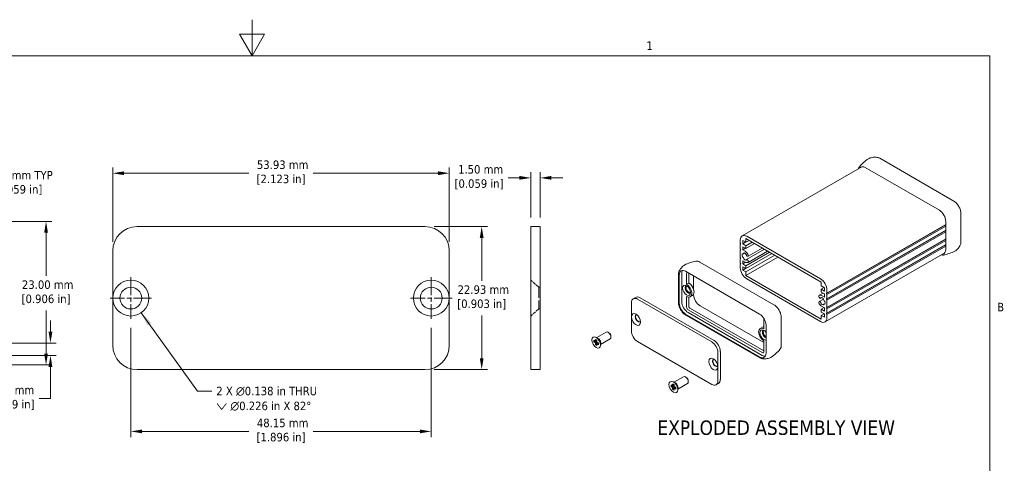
# Model space of a CAD drawing. Header units: millimetres. Extents: x 8 to 690, y 8 to 531.
# Tile 3 of 3: x 247 to 681, y 336 to 531. Entities that reach past the tile are written whole.
import ezdxf

# ---------------------------------------------------------------- set-up
doc = ezdxf.new("R2010")
doc.units = ezdxf.units.MM
doc.header["$LTSCALE"] = 2.5
doc.linetypes.add('CHAIN', pattern=[0.7087, 0.4724, -0.0591, 0.1181, -0.0591])
doc.linetypes.add('DASHED', pattern=[0.2067, 0.1654, -0.0413])
for name, color, linetype, lineweight in [('Center Mark (ANSI)', 7, 'Continuous', 9), ('Dimension (ANSI)', 7, 'Continuous', 9), ('Hidden (ANSI)', 7, 'DASHED', 9), ('Sketch Geometry (ANSI)', 7, 'Continuous', 9), ('Symbol (ANSI)', 7, 'Continuous', 9), ('Visible (ANSI)', 7, 'Continuous', 18)]:
    doc.layers.add(name, color=color, linetype=linetype, lineweight=lineweight)
doc.styles.add('Note Text (ANSI)', font='tahoma.ttf')
doc.styles.add('Text Style38', font='tahoma.ttf')
doc.dimstyles.new('Default - mm (ANSI)', dxfattribs={"dimscale": 2.5, "dimtxt": 1.5, "dimasz": 2, "dimexe": 1, "dimexo": 1.6002, "dimgap": 0.8, "dimtad": 0, "dimtih": 1, "dimtoh": 1, "dimrnd": 1e-08, "dimzin": 0, "dimdsep": 46, "dimtxsty": 'Note Text (ANSI)', "dimcen": 0.09, "dimdle": 10, "dimclrd": 256, "dimclre": 256, "dimclrt": 256, "dimadec": 1, "dimazin": 0, "dimtfac": 1, "dimtofl": 0, "dimtmove": 0, "dimatfit": 3, "dimfxl": 1, "dimtolj": 1, "dimtzin": 0, "dimlwd": -1, "dimlwe": -1, "dimarcsym": 0})
doc.dimstyles.new('Default - mm (ANSI)$7', dxfattribs={"dimscale": 2.5, "dimtxt": 1.5, "dimasz": 2.5, "dimexe": 1, "dimexo": 1.6002, "dimgap": 0.8, "dimtad": 0, "dimtih": 1, "dimtoh": 1, "dimrnd": 1e-08, "dimzin": 0, "dimdsep": 46, "dimtxsty": 'Note Text (ANSI)', "dimcen": 0.09, "dimdle": 10, "dimclrd": 256, "dimclre": 256, "dimclrt": 256, "dimadec": 1, "dimazin": 0, "dimtfac": 1, "dimtofl": 0, "dimtmove": 0, "dimatfit": 3, "dimfxl": 1, "dimtolj": 1, "dimtzin": 0, "dimlwd": -1, "dimlwe": -1, "dimarcsym": 0})

# ---------------------------------------------------------------- blocks, each defined once
blk = doc.blocks.new('Borders Default Border')
at = {"layer": 'Sketch Geometry (ANSI)', "flags": 128}
for points in [[(139.7, 212.6), (139.7, 206.25), (137.5, 210.06), (141.9, 210.06), (139.7, 206.25)], [(9.65, 9.65), (9.65, 206.25), (269.75, 206.25), (269.75, 9.65), (9.65, 9.65)]]:
    blk.add_lwpolyline(points, dxfattribs=at)
at = {"layer": 'Sketch Geometry (ANSI)', "char_height": 1.5, "attachment_point": 7, "style": 'Note Text (ANSI)'}
for s, insert in [('1', (209.21, 207.26)), ('B', (271.06, 161.17))]:
    blk.add_mtext(s, dxfattribs=dict(at, insert=insert))
blk = doc.blocks.new('*D6')
at = {"layer": 'Defpoints', "color": 0, "transparency": 16777216}
for p in [(216.24, 442.57), (216.24, 379.32), (258.47, 379.32)]:
    blk.add_point(p, dxfattribs=at)
at = {"layer": 'Dimension (ANSI)', "transparency": 16777216}
for p, q in [((220.24, 442.57), (260.97, 442.57)), ((258.47, 437.57), (258.47, 418.57)), ((258.47, 384.32), (258.47, 403.33)), ((220.24, 379.32), (260.97, 379.32))]:
    blk.add_line(p, q, dxfattribs=at)
for points in [[(257.64, 437.57), (259.3, 437.57), (258.47, 442.57)], [(257.64, 384.32), (259.3, 384.32), (258.47, 379.32)]]:
    blk.add_solid(points, dxfattribs=at)
at = {"layer": 'Dimension (ANSI)', "transparency": 16777216, "insert": (258.47, 416.57), "char_height": 3.75, "attachment_point": 2, "style": 'Note Text (ANSI)'}
blk.add_mtext('\\A1; 23.00 mm\\P[0.906 in]', dxfattribs=at)
blk = doc.blocks.new('*D9')
at = {"layer": 'Defpoints', "color": 0, "transparency": 16777216}
for p in [(216.24, 442.57), (217.61, 438.45), (222.91, 438.45)]:
    blk.add_point(p, dxfattribs=at)
at = {"layer": 'Dimension (ANSI)', "transparency": 16777216}
for p, q in [((222.91, 447.57), (222.91, 459.22)), ((222.91, 459.22), (227.91, 459.22)), ((220.24, 442.57), (225.41, 442.57)), ((221.61, 438.45), (225.41, 438.45)), ((222.91, 433.45), (222.91, 428.45))]:
    blk.add_line(p, q, dxfattribs=at)
for points in [[(222.08, 447.57), (223.75, 447.57), (222.91, 442.57)], [(222.08, 433.45), (223.75, 433.45), (222.91, 438.45)]]:
    blk.add_solid(points, dxfattribs=at)
at = {"layer": 'Dimension (ANSI)', "transparency": 16777216, "insert": (246.03, 464.83), "char_height": 3.75, "attachment_point": 2, "style": 'Note Text (ANSI)'}
blk.add_mtext('\\A1; 1.50 mm TYP\\P[0.059 in]', dxfattribs=at)
blk = doc.blocks.new('*D11')
at = {"layer": 'Defpoints', "color": 0, "transparency": 16777216}
for p in [(223.11, 388.95), (260.41, 388.95), (217.61, 383.45)]:
    blk.add_point(p, dxfattribs=at)
at = {"layer": 'Dimension (ANSI)', "transparency": 16777216}
for p, q in [((260.41, 393.95), (260.41, 398.95)), ((227.11, 388.95), (262.91, 388.95)), ((221.61, 383.45), (262.91, 383.45)), ((260.41, 378.45), (260.41, 364.5)), ((260.41, 364.5), (255.41, 364.5))]:
    blk.add_line(p, q, dxfattribs=at)
for points in [[(259.58, 393.95), (261.25, 393.95), (260.41, 388.95)], [(259.58, 378.45), (261.25, 378.45), (260.41, 383.45)]]:
    blk.add_solid(points, dxfattribs=at)
at = {"layer": 'Dimension (ANSI)', "transparency": 16777216, "insert": (242.61, 370.12), "char_height": 3.75, "attachment_point": 2, "style": 'Note Text (ANSI)'}
blk.add_mtext('\\A1; 2.00 mm\\P[0.079 in]', dxfattribs=at)
blk = doc.blocks.new('*D18')
at = {"layer": 'Defpoints', "color": 0, "transparency": 16777216}
for p in [(436.18, 463.81), (287.88, 429.58), (436.18, 429.58)]:
    blk.add_point(p, dxfattribs=at)
at = {"layer": 'Dimension (ANSI)', "transparency": 16777216}
for p, q in [((287.88, 433.58), (287.88, 466.31)), ((436.18, 433.58), (436.18, 466.31)), ((292.88, 463.81), (347.84, 463.81)), ((431.18, 463.81), (376.23, 463.81))]:
    blk.add_line(p, q, dxfattribs=at)
for points in [[(292.88, 464.64), (292.88, 462.97), (287.88, 463.81)], [(431.18, 464.64), (431.18, 462.97), (436.18, 463.81)]]:
    blk.add_solid(points, dxfattribs=at)
at = {"layer": 'Dimension (ANSI)', "transparency": 16777216, "insert": (362.03, 469.43), "char_height": 3.75, "attachment_point": 2, "style": 'Note Text (ANSI)'}
blk.add_mtext('\\A1; 53.93 mm\\P[2.123 in]', dxfattribs=at)
blk = doc.blocks.new('*D19')
at = {"layer": 'Defpoints', "color": 0, "transparency": 16777216}
for p in [(425.46, 440.3), (425.46, 377.24), (450.46, 377.24)]:
    blk.add_point(p, dxfattribs=at)
at = {"layer": 'Dimension (ANSI)', "transparency": 16777216}
for p, q in [((429.46, 440.3), (452.96, 440.3)), ((450.46, 435.3), (450.46, 416.39)), ((450.46, 382.24), (450.46, 401.16)), ((429.46, 377.24), (452.96, 377.24))]:
    blk.add_line(p, q, dxfattribs=at)
for points in [[(449.63, 435.3), (451.29, 435.3), (450.46, 440.3)], [(449.63, 382.24), (451.29, 382.24), (450.46, 377.24)]]:
    blk.add_solid(points, dxfattribs=at)
at = {"layer": 'Dimension (ANSI)', "transparency": 16777216, "insert": (450.46, 414.39), "char_height": 3.75, "attachment_point": 2, "style": 'Note Text (ANSI)'}
blk.add_mtext('\\A1; 22.93 mm\\P[0.903 in]', dxfattribs=at)
blk = doc.blocks.new('*D20')
at = {"layer": 'Defpoints', "color": 0, "transparency": 16777216}
for p in [(295.82, 399.62), (428.24, 399.62), (428.24, 349.99)]:
    blk.add_point(p, dxfattribs=at)
at = {"layer": 'Dimension (ANSI)', "transparency": 16777216}
for p, q in [((295.82, 395.62), (295.82, 347.49)), ((428.24, 395.62), (428.24, 347.49)), ((300.82, 349.99), (347.84, 349.99)), ((423.24, 349.99), (376.23, 349.99))]:
    blk.add_line(p, q, dxfattribs=at)
for points in [[(300.82, 350.82), (300.82, 349.16), (295.82, 349.99)], [(423.24, 350.82), (423.24, 349.16), (428.24, 349.99)]]:
    blk.add_solid(points, dxfattribs=at)
at = {"layer": 'Dimension (ANSI)', "transparency": 16777216, "insert": (362.03, 355.61), "char_height": 3.75, "attachment_point": 2, "style": 'Note Text (ANSI)'}
blk.add_mtext('\\A1; 48.15 mm\\P[1.896 in]', dxfattribs=at)
blk = doc.blocks.new('*D21')
at = {"layer": 'Defpoints', "color": 0, "transparency": 16777216}
for p in [(472.08, 461.77), (472.08, 440.3), (476.2, 440.3)]:
    blk.add_point(p, dxfattribs=at)
at = {"layer": 'Dimension (ANSI)', "transparency": 16777216}
for p, q in [((467.08, 461.77), (462.08, 461.77)), ((472.08, 444.3), (472.08, 464.27)), ((476.2, 444.3), (476.2, 464.27)), ((481.2, 461.77), (486.2, 461.77))]:
    blk.add_line(p, q, dxfattribs=at)
for points in [[(467.08, 462.61), (467.08, 460.94), (472.08, 461.77)], [(481.2, 462.61), (481.2, 460.94), (476.2, 461.77)]]:
    blk.add_solid(points, dxfattribs=at)
at = {"layer": 'Dimension (ANSI)', "transparency": 16777216, "insert": (449.28, 467.39), "char_height": 3.75, "attachment_point": 2, "style": 'Note Text (ANSI)'}
blk.add_mtext('\\A1; 1.50 mm\\P[0.059 in]', dxfattribs=at)

msp = doc.modelspace()

# ---------------------------------------------------------------- linework, layer by layer
at = {"layer": 'Center Mark (ANSI)', "linetype": 'CHAIN', "ltscale": 6.702413}
for p, q in [((295.823, 417.93), (295.823, 399.617)), ((428.238, 417.93), (428.238, 399.617)), ((304.979, 408.773), (286.667, 408.773)), ((437.395, 408.773), (419.082, 408.773))]:
    msp.add_line(p, q, dxfattribs=at)
at = {"layer": 'Hidden (ANSI)', "ltscale": 3.592659}
for p, q in [((475.638, 413.586), (472.079, 416.68)), ((475.638, 403.961), (472.079, 400.867))]:
    msp.add_line(p, q, dxfattribs=at)
at = {"layer": 'Hidden (ANSI)', "ltscale": 11.518678}
msp.add_line((475.638, 413.586), (475.638, 403.961), dxfattribs=at)
at = {"layer": 'Hidden (ANSI)', "ltscale": 0.43116}
for p, q in [((476.204, 413.586), (475.638, 413.586)), ((476.204, 403.961), (475.638, 403.961))]:
    msp.add_line(p, q, dxfattribs=at)
at = {"layer": 'Visible (ANSI)'}
for p, q in [((621.235, 470.349), (620.924, 470.184)), ((658.466, 451.544), (625.847, 470.377)), ((617.997, 466.66), (565.245, 436.204)), ((652.144, 447.463), (619.525, 466.296)), ((661.668, 433.645), (661.668, 445.999)), ((298.602, 440.302), (425.46, 440.302)), ((476.204, 440.302), (472.079, 440.302)), ((472.079, 429.577), (472.079, 440.302)), ((476.204, 429.577), (476.204, 440.302)), ((654.972, 441.081), (602.403, 410.73)), ((654.972, 438.571), (602.403, 408.22)), ((654.972, 441.174), (602.6, 410.937)), ((654.972, 440.531), (602.6, 410.294)), ((654.972, 438.665), (602.6, 408.428)), ((654.972, 430.211), (654.972, 442.564)), ((564.416, 432.983), (564.416, 434.373)), ((565.477, 434.168), (566.891, 433.352)), ((565.477, 432.658), (565.477, 434.168)), ((566.891, 434.985), (600.125, 415.797)), ((566.891, 433.352), (566.891, 434.985)), ((566.891, 433.352), (568.306, 434.168)), ((567.245, 436.006), (599.772, 417.226)), ((654.972, 434.766), (602.403, 404.415)), ((654.972, 438.022), (602.6, 407.785)), ((654.972, 434.859), (602.6, 404.622)), ((654.972, 434.216), (602.6, 403.979)), ((564.614, 432.547), (564.416, 432.983)), ((564.416, 432.34), (564.614, 432.547)), ((564.416, 430.473), (564.416, 432.34)), ((564.614, 430.038), (564.416, 430.473)), ((564.416, 429.83), (564.614, 430.038)), ((564.416, 426.667), (564.416, 429.83)), ((565.477, 432.658), (566.785, 433.413)), ((566.891, 431.841), (565.477, 432.658)), ((565.477, 431.425), (566.891, 430.609)), ((565.477, 430.021), (565.477, 431.425)), ((565.477, 430.021), (566.693, 430.723)), ((566.502, 429.429), (565.477, 430.021)), ((566.891, 431.841), (569.614, 433.413)), ((566.891, 430.609), (570.681, 432.797)), ((566.891, 430.609), (566.891, 431.841)), ((567.217, 425.771), (575.033, 430.284)), ((567.829, 427.201), (574.101, 430.822)), ((654.972, 432.256), (602.403, 401.905)), ((654.972, 432.349), (602.6, 402.113)), ((654.972, 431.707), (602.6, 401.47)), ((659.039, 429.478), (659.338, 429.664)), ((287.877, 387.97), (287.877, 429.577)), ((436.185, 429.577), (436.185, 387.97)), ((472.079, 429.577), (472.079, 387.97)), ((476.204, 429.577), (476.204, 387.97)), ((564.614, 426.232), (564.416, 426.667)), ((564.416, 426.024), (564.614, 426.232)), ((564.416, 424.158), (564.416, 426.024)), ((565.477, 425.252), (566.502, 424.66)), ((565.477, 423.848), (565.477, 425.252)), ((565.772, 428.309), (566.282, 428.603)), ((566.891, 423.031), (577.243, 429.008)), ((566.891, 421.799), (578.311, 428.392)), ((566.891, 420.288), (579.619, 427.637)), ((566.891, 418.655), (581.033, 426.82)), ((567.829, 424.456), (576.479, 429.45)), ((654.524, 428.705), (601.772, 398.249)), ((539.499, 423.159), (539.797, 423.346)), ((546.651, 424.623), (579.27, 405.791)), ((564.614, 423.722), (564.416, 424.158)), ((564.416, 423.515), (564.614, 423.722)), ((564.416, 422.125), (564.416, 423.515)), ((565.477, 423.848), (566.703, 424.556)), ((566.891, 423.031), (565.477, 423.848)), ((565.477, 422.615), (566.891, 421.799)), ((565.477, 421.105), (565.477, 422.615)), ((565.477, 421.105), (566.785, 421.86)), ((566.891, 420.288), (565.477, 421.105)), ((566.891, 421.799), (566.891, 423.031)), ((537.169, 406.824), (537.169, 419.178)), ((537.5, 406.585), (537.5, 418.939)), ((538.632, 407.238), (538.632, 419.592)), ((540.329, 420.572), (572.948, 401.739)), ((540.753, 414.844), (540.753, 419.592)), ((541.743, 415.416), (541.743, 419.755)), ((543.864, 412.538), (543.864, 418.531)), ((566.891, 418.655), (566.891, 420.288)), ((600.125, 399.467), (566.891, 418.655)), ((599.772, 398.447), (567.245, 417.226)), ((540.753, 414.844), (541.743, 415.416)), ((600.125, 415.797), (600.125, 414.164)), ((600.125, 414.164), (601.54, 413.348)), ((600.125, 412.654), (601.434, 413.409)), ((600.125, 412.654), (600.125, 411.421)), ((601.54, 411.837), (600.125, 412.654)), ((601.54, 413.348), (601.54, 411.837)), ((602.6, 412.327), (602.6, 410.937)), ((518.297, 409.089), (517.236, 408.477)), ((519.186, 408.283), (551.805, 389.451)), ((520.247, 408.896), (552.866, 390.063)), ((540.753, 404.789), (540.753, 409.537)), ((541.743, 405.36), (541.743, 409.228)), ((542.371, 409.38), (543.361, 409.951)), ((543.864, 410.259), (543.864, 410.536)), ((599.188, 409.996), (600.89, 410.979)), ((599.188, 407.251), (601.076, 408.342)), ((599.8, 408.681), (600.294, 408.966)), ((600.125, 411.421), (601.54, 410.604)), ((601.54, 409.2), (600.514, 409.792)), ((601.54, 410.604), (601.54, 409.2)), ((602.6, 410.937), (602.403, 410.73)), ((602.403, 410.73), (602.6, 410.294)), ((602.6, 408.428), (602.403, 408.22)), ((602.403, 408.22), (602.6, 407.785)), ((602.6, 410.294), (602.6, 408.428)), ((516.429, 394.338), (516.429, 406.691)), ((574.079, 384.732), (541.46, 403.564)), ((574.786, 385.466), (542.45, 404.136)), ((574.786, 389.141), (546.693, 405.36)), ((600.125, 403.844), (601.342, 404.546)), ((600.125, 403.844), (600.125, 402.611)), ((601.54, 403.027), (600.125, 403.844)), ((600.514, 405.024), (601.54, 404.432)), ((601.244, 406.143), (601.753, 406.437)), ((601.54, 404.432), (601.54, 403.027)), ((602.6, 404.622), (602.403, 404.415)), ((602.403, 404.415), (602.6, 403.979)), ((602.6, 407.785), (602.6, 404.622)), ((602.6, 403.979), (602.6, 402.113)), ((572.948, 382.854), (540.329, 401.686)), ((572.989, 382.447), (540.37, 401.279)), ((574.079, 383.507), (541.46, 402.339)), ((574.786, 395.195), (574.786, 399.894)), ((582.446, 400.29), (582.446, 387.936)), ((600.125, 402.611), (601.54, 401.794)), ((600.125, 401.1), (601.434, 401.856)), ((600.125, 401.1), (600.125, 399.467)), ((601.54, 400.284), (600.125, 401.1)), ((601.54, 401.794), (601.54, 400.284)), ((602.6, 402.113), (602.403, 401.905)), ((602.403, 401.905), (602.6, 401.47)), ((602.6, 401.47), (602.6, 400.08)), ((573.168, 395.352), (574.158, 395.923)), ((575.776, 396.84), (575.776, 384.487)), ((500.542, 389.8), (500.542, 390.546)), ((501.557, 391.163), (500.656, 391.554)), ((501.135, 391.346), (505.324, 393.765)), ((502.885, 388.315), (507.074, 390.734)), ((506.553, 393.474), (506.199, 393.678)), ((507.437, 391.943), (507.437, 391.535)), ((472.079, 377.245), (472.079, 387.97)), ((476.204, 377.245), (476.204, 387.97)), ((499.896, 390.173), (500.542, 389.8)), ((500.542, 388.983), (499.896, 389.356)), ((500.542, 389.8), (501.204, 390.182)), ((500.542, 388.983), (501.249, 389.392)), ((500.542, 388.237), (500.542, 388.983)), ((501.249, 390.138), (501.249, 389.392)), ((501.249, 389.392), (501.896, 389.018)), ((501.249, 388.575), (501.911, 388.957)), ((501.896, 388.202), (501.249, 388.575)), ((501.249, 388.575), (501.249, 387.829)), ((502.937, 388.772), (502.826, 387.797)), ((551.805, 370.729), (519.186, 389.561)), ((574.786, 385.14), (574.786, 389.888)), ((554.563, 384.674), (554.563, 372.321)), ((555.624, 385.287), (555.624, 372.933)), ((577.913, 382.639), (577.602, 382.474)), ((425.46, 377.245), (298.602, 377.245)), ((476.204, 377.245), (472.079, 377.245)), ((535.183, 371.689), (539.372, 374.107)), ((540.601, 373.816), (540.247, 374.021)), ((533.944, 370.515), (534.59, 370.142)), ((534.59, 369.326), (533.944, 369.699)), ((534.59, 370.142), (534.59, 370.889)), ((534.59, 370.142), (535.252, 370.524)), ((534.59, 369.326), (535.297, 369.734)), ((534.59, 368.579), (534.59, 369.326)), ((535.605, 371.505), (534.704, 371.896)), ((535.297, 370.48), (535.297, 369.734)), ((535.297, 369.734), (535.944, 369.361)), ((535.297, 368.917), (535.959, 369.299)), ((535.944, 368.544), (535.297, 368.917)), ((535.297, 368.917), (535.297, 368.171)), ((536.985, 369.115), (536.874, 368.139)), ((536.933, 368.658), (541.122, 371.076)), ((541.485, 372.286), (541.485, 371.877)), ((554.816, 371.148), (553.755, 370.536))]:
    msp.add_line(p, q, dxfattribs=at)
at = {"layer": 'Visible (ANSI)', "flags": 128}
for points in [[(620.924, 470.184), (620.348, 469.794), (619.791, 469.384), (619.255, 468.959), (618.742, 468.52), (618.253, 468.069), (617.789, 467.609), (617.351, 467.142), (616.94, 466.672)], [(624.681, 470.803), (624.312, 470.844), (623.919, 470.865), (623.505, 470.86), (623.072, 470.827), (622.623, 470.762), (622.163, 470.662), (621.698, 470.524), (621.235, 470.349)], [(625.847, 470.377), (625.554, 470.531), (625.26, 470.654), (624.968, 470.745), (624.681, 470.803)], [(616.94, 466.672), (616.8, 466.482), (616.68, 466.272), (616.58, 466.043), (616.502, 465.797)], [(661.668, 445.999), (661.652, 446.375), (661.606, 446.763), (661.529, 447.16), (661.423, 447.563), (661.289, 447.967), (661.128, 448.37), (660.942, 448.767), (660.732, 449.156), (660.501, 449.532), (660.25, 449.892), (659.982, 450.232), (659.698, 450.551), (659.403, 450.844), (659.097, 451.108), (658.784, 451.343), (658.466, 451.544)], [(659.338, 429.664), (659.721, 429.978), (660.073, 430.313), (660.389, 430.661), (660.67, 431.017), (660.915, 431.375), (661.126, 431.732), (661.305, 432.082), (661.453, 432.422)], [(661.453, 432.422), (661.547, 432.7), (661.614, 432.998), (661.654, 433.314), (661.668, 433.645)], [(653.029, 427.842), (653.281, 427.787), (653.529, 427.758), (653.771, 427.757), (654.005, 427.784)], [(654.005, 427.784), (654.618, 427.905), (655.241, 428.051), (655.872, 428.222), (656.507, 428.42), (657.144, 428.645), (657.78, 428.896), (658.413, 429.174), (659.039, 429.478)], [(537.383, 420.402), (537.532, 420.742), (537.71, 421.092), (537.921, 421.448), (538.166, 421.807), (538.447, 422.163), (538.764, 422.511), (539.115, 422.845), (539.499, 423.159)], [(539.797, 423.346), (540.424, 423.649), (541.056, 423.927), (541.693, 424.178), (542.33, 424.403), (542.965, 424.601), (543.595, 424.773), (544.218, 424.919), (544.831, 425.04)], [(544.831, 425.04), (545.044, 425.065), (545.264, 425.068), (545.489, 425.047), (545.718, 425.004), (545.949, 424.94), (546.183, 424.855), (546.417, 424.749), (546.651, 424.623)], [(537.169, 419.178), (537.182, 419.51), (537.222, 419.826), (537.289, 420.124), (537.383, 420.402)], [(540.37, 401.279), (540.053, 401.481), (539.74, 401.715), (539.434, 401.98), (539.138, 402.273), (538.855, 402.591), (538.587, 402.932), (538.336, 403.292), (538.104, 403.668), (537.894, 404.056), (537.708, 404.453), (537.547, 404.856), (537.413, 405.261), (537.307, 405.663), (537.231, 406.06), (537.184, 406.449), (537.169, 406.824)], [(579.27, 405.791), (579.585, 405.591), (579.896, 405.359), (580.199, 405.096), (580.493, 404.805), (580.774, 404.489), (581.04, 404.152), (581.289, 403.794), (581.518, 403.422), (581.727, 403.036), (581.911, 402.642), (582.071, 402.243), (582.204, 401.841), (582.309, 401.442), (582.385, 401.048), (582.431, 400.663), (582.446, 400.29)], [(501.249, 389.692), (501.21, 389.683), (501.17, 389.673), (501.129, 389.664), (501.086, 389.653), (501.042, 389.643), (500.997, 389.632), (500.951, 389.621), (500.903, 389.609), (500.854, 389.597), (500.804, 389.585), (500.752, 389.572), (500.698, 389.559), (500.643, 389.545), (500.586, 389.531), (500.527, 389.516), (500.466, 389.501), (500.403, 389.485), (500.338, 389.469), (500.27, 389.452), (500.201, 389.434), (500.128, 389.416), (500.054, 389.397), (499.976, 389.377), (499.896, 389.356)], [(500.542, 388.237), (500.6, 388.296), (500.656, 388.353), (500.71, 388.409), (500.762, 388.462), (500.812, 388.513), (500.86, 388.563), (500.907, 388.611), (500.952, 388.658), (500.996, 388.703), (501.038, 388.747), (501.079, 388.789), (501.118, 388.83), (501.157, 388.87), (501.194, 388.909), (501.23, 388.947), (501.265, 388.983), (501.299, 389.019), (501.332, 389.053), (501.364, 389.086), (501.394, 389.119), (501.425, 389.151), (501.454, 389.182), (501.482, 389.212), (501.51, 389.241)], [(582.446, 387.936), (582.438, 387.671), (582.412, 387.415), (582.369, 387.17), (582.309, 386.937), (582.232, 386.718), (582.137, 386.513), (582.025, 386.324), (581.896, 386.152)], [(574.156, 382.021), (573.868, 382.078), (573.577, 382.169), (573.283, 382.293), (572.989, 382.447)], [(577.602, 382.474), (577.138, 382.299), (576.673, 382.162), (576.213, 382.062), (575.764, 381.996), (575.331, 381.963), (574.917, 381.959), (574.525, 381.979), (574.156, 382.021)], [(581.896, 386.152), (581.485, 385.681), (581.048, 385.215), (580.584, 384.755), (580.095, 384.304), (579.582, 383.864), (579.046, 383.439), (578.489, 383.03), (577.913, 382.639)], [(535.297, 370.035), (535.258, 370.025), (535.218, 370.016), (535.176, 370.006), (535.134, 369.996), (535.09, 369.985), (535.045, 369.974), (534.999, 369.963), (534.951, 369.952), (534.902, 369.94), (534.852, 369.927), (534.8, 369.914), (534.746, 369.901), (534.691, 369.887), (534.633, 369.873), (534.574, 369.858), (534.513, 369.843), (534.451, 369.827), (534.385, 369.811), (534.318, 369.794), (534.248, 369.776), (534.176, 369.758), (534.102, 369.739), (534.024, 369.719), (533.944, 369.699)], [(534.59, 368.579), (534.648, 368.639), (534.704, 368.696), (534.758, 368.751), (534.81, 368.804), (534.86, 368.856), (534.908, 368.906), (534.955, 368.954), (535, 369), (535.044, 369.046), (535.086, 369.089), (535.127, 369.132), (535.166, 369.173), (535.205, 369.213), (535.242, 369.251), (535.278, 369.289), (535.313, 369.325), (535.347, 369.361), (535.38, 369.395), (535.411, 369.429), (535.442, 369.462), (535.472, 369.493), (535.502, 369.524), (535.53, 369.554), (535.558, 369.584)]]:
    msp.add_lwpolyline(points, dxfattribs=at)
at = {"layer": 'Visible (ANSI)'}
for centre, radius in [((295.823, 408.773), 7.906), ((428.238, 408.773), 7.906), ((295.823, 408.773), 4.813), ((428.238, 408.773), 4.813)]:
    msp.add_circle(centre, radius, dxfattribs=at)
for centre, start, end in [((298.602, 429.577), 90, 180), ((425.46, 429.577), 0, 90), ((298.602, 387.97), 180, 270), ((425.46, 387.97), 270, 0)]:
    msp.add_arc(centre, 10.725, start, end, dxfattribs=at)
for centre, major_axis, start_param, end_param in [((619.525, 463.03), (-2, 3.464), 5.4977871, 6.4979854), ((652.144, 444.197), (-2, 3.464), 3.9269908, 5.4977871), ((567.245, 432.74), (-2, 3.464), 5.4977871, 7.0685835), ((652.144, 431.843), (2, -3.464), 6.0683852, 7.0685835), ((566.502, 427.045), (-0.89, 1.542), 0.4367108, 1.1340855), ((565.605, 427.939), (-0.215, 0.372), 5.6303459, 6.7198961), ((565.605, 427.186), (-0.215, 0.372), 1.1340855, 2.2236357), ((565.517, 428.751), (0.255, -0.442), 5.6303459, 6.9360247), ((565.517, 426.476), (-0.255, 0.442), 4.0595496, 5.3652284), ((566.176, 428.269), (-0.215, 0.372), 5.8464745, 6.9360247), ((566.176, 426.197), (-0.215, 0.372), 0.917957, 2.0075071), ((566.502, 427.045), (0.89, -1.542), 2.0234275, 2.7048819), ((566.502, 427.045), (-0.89, 1.542), 2.0075071, 2.6889615), ((566.502, 427.045), (-1.46, 2.529), 4.8305151, 5.4977871), ((566.814, 427.906), (0.215, -0.372), 0.9338773, 2.0234275), ((566.814, 425.823), (0.215, -0.372), 5.8305541, 6.9201043), ((567.472, 427.64), (0.255, -0.442), 4.07547, 5.6701897), ((567.472, 425.33), (-0.255, 0.442), 5.3253845, 6.9201043), ((567.439, 427.876), (0.39, -0.675), 5.6701897, 7.9721078), ((567.439, 425.131), (0.39, -0.675), 6.1650592, 8.4669772), ((540.329, 417.306), (-2, 3.464), 5.4977871, 7.0685835), ((541.46, 417.959), (-2, 3.464), 0.2867566, 0.7853982), ((567.245, 420.492), (-2, 3.464), 0.7853982, 2.3561945), ((566.502, 427.045), (1.46, -2.529), 5.4977871, 6.1650592), ((541.46, 419.184), (-0.5, 0.866), 5.948814, 7.0685835), ((599.772, 413.96), (2, -3.464), 0.7853982, 2.3561945), ((541.356, 412.547), (-0.875, 1.516), 5.8740882, 9.8338751), ((541.736, 412.766), (-0.875, 1.516), 0.2188131, 2.9227796), ((540.746, 412.195), (1.625, -2.815), 5.5008641, 8.6363029), ((541.736, 412.766), (1.625, -2.815), 0, 2.3531176), ((519.186, 405.099), (-1.95, 3.377), 5.4977871, 7.0685835), ((520.247, 405.712), (-1.95, 3.377), 5.4977871, 6.2831853), ((546.693, 408.626), (-2, 3.464), 0.7853982, 2.3561945), ((599.578, 409.321), (-0.39, 0.675), 6.1650592, 8.4669772), ((600.514, 407.408), (-1.46, 2.529), 5.4977871, 6.1650592), ((599.545, 409.123), (0.255, -0.442), 5.3253845, 6.9201043), ((600.202, 408.63), (-0.215, 0.372), 5.8305541, 6.9201043), ((600.514, 407.408), (0.89, -1.542), 2.0075071, 2.6889615), ((600.84, 408.255), (0.215, -0.372), 0.917957, 2.0075071), ((601.499, 407.976), (0.255, -0.442), 4.0595496, 5.3652284), ((540.329, 404.952), (-2, 3.464), 0.7853982, 2.3561945), ((541.46, 405.605), (-2, 3.464), 0.7853982, 2.3561945), ((541.46, 404.381), (0.5, -0.866), 3.9269908, 5.4977871), ((542.45, 404.952), (-0.5, 0.866), 0.7853982, 2.3561945), ((599.578, 406.576), (-0.39, 0.675), 5.6701897, 7.9721078), ((600.514, 407.408), (1.46, -2.529), 4.8305151, 5.4977871), ((599.545, 406.812), (-0.255, 0.442), 4.07547, 5.6701897), ((600.202, 406.546), (-0.215, 0.372), 0.9338773, 2.0234275), ((600.514, 407.408), (-0.89, 1.542), 2.0234275, 2.7048819), ((600.84, 406.184), (0.215, -0.372), 5.8464745, 6.9360247), ((601.499, 405.702), (-0.255, 0.442), 5.6303459, 6.9360247), ((601.411, 407.266), (0.215, -0.372), 1.1340855, 2.2236357), ((601.411, 406.513), (0.215, -0.372), 5.6303459, 6.7198961), ((600.514, 407.408), (0.89, -1.542), 0.4367108, 1.1340855), ((519.387, 399.863), (-0.875, 1.516), 5.989656, 9.7183073), ((519.533, 399.947), (-0.875, 1.516), 0.0832663, 3.0583264), ((572.948, 398.473), (2, -3.464), 0.7853982, 2.3561945), ((599.772, 401.713), (2, -3.464), 5.4977871, 7.0685835), ((574.793, 392.537), (-1.625, 2.815), 5.5008641, 8.6363029), ((574.793, 392.537), (1.25, -2.165), 1.7666289, 6.0873527), ((575.783, 393.109), (-1.625, 2.815), 5.9465444, 6.2831853), ((500.896, 389.187), (0.75, -1.299), 2.0163576, 2.6960314), ((501.709, 389.657), (-0.875, 1.516), 3.803571, 5.6212069), ((506.199, 392.249), (-0.875, 1.516), 3.1415927, 6.2831853), ((506.553, 392.453), (-0.625, 1.083), 3.9269908, 5.4977871), ((519.186, 392.746), (-1.95, 3.377), 0.7853982, 2.3561945), ((575.403, 392.89), (-0.875, 1.516), 5.8740882, 8.9454048), ((575.783, 393.109), (-0.875, 1.516), 0.2188131, 2.3504802), ((500.896, 389.187), (-0.75, 1.299), 0.4455613, 1.1252351), ((500.896, 389.187), (-0.75, 1.299), 2.0163576, 2.6960314), ((500.896, 389.187), (0.75, -1.299), 0.4455613, 1.1252351), ((551.805, 386.267), (1.95, -3.377), 0.7853982, 2.3561945), ((552.866, 386.879), (1.95, -3.377), 0.7853982, 2.3561945), ((572.948, 386.12), (2, -3.464), 5.4977871, 7.0685835), ((574.079, 385.548), (0.5, -0.866), 5.4977871, 7.0685835), ((574.079, 386.773), (2, -3.464), 5.4977871, 5.9964288), ((553.435, 380.206), (-0.875, 1.516), 5.989656, 9.7183073), ((553.58, 380.29), (-0.875, 1.516), 0.0832663, 3.0583264), ((540.247, 372.592), (-0.875, 1.516), 3.1415927, 6.2831853), ((540.601, 372.796), (-0.625, 1.083), 3.9269908, 5.4977871), ((534.944, 369.53), (-0.75, 1.299), 0.4455613, 1.1252351), ((534.944, 369.53), (0.75, -1.299), 2.0163576, 2.6960314), ((535.757, 369.999), (-0.875, 1.516), 3.803571, 5.6212069), ((534.944, 369.53), (0.75, -1.299), 0.4455613, 1.1252351), ((551.805, 373.913), (1.95, -3.377), 5.4977871, 7.0685835), ((552.866, 374.525), (1.95, -3.377), 0, 0.7853982), ((534.944, 369.53), (-0.75, 1.299), 2.0163576, 2.6960314)]:
    msp.add_ellipse(centre, major_axis=major_axis, ratio=0.5773503, start_param=start_param, end_param=end_param, dxfattribs=at)
for centre, major_axis in [((540.746, 412.195), (1.25, -2.165)), ((518.472, 399.335), (-1.437, 2.49)), ((500.896, 389.187), (1.375, -2.382)), ((552.52, 379.677), (-1.437, 2.49)), ((534.944, 369.53), (1.375, -2.382))]:
    msp.add_ellipse(centre, major_axis=major_axis, ratio=0.5773503, dxfattribs=at)

# ---------------------------------------------------------------- block references
at = {"xscale": 2.5, "yscale": 2.5, "zscale": 2.5}
msp.add_blockref('Borders Default Border', (0, 0), dxfattribs=at)

# ---------------------------------------------------------------- texts
at = {"layer": 'Symbol (ANSI)', "insert": (333.497, 369.681), "char_height": 3.75, "width": 47.18505, "attachment_point": 1, "line_spacing_factor": 1.05, "style": 'Note Text (ANSI)'}
msp.add_mtext('{2 X \\fAIGDT|b0|i0;\\H3.7500;n\\fTahoma|b0|i0;\\H3.7500;0.138 in THRU\\P\\fAIGDT|b0|i0;\\H3.7500;w\\fTahoma|b0|i0;\\H3.7500; \\fAIGDT|b0|i0;\\H3.7500;n\\fTahoma|b0|i0;\\H3.7500;0.226 in X 82°}', dxfattribs=at)
at = {"layer": 'Symbol (ANSI)', "insert": (527.912, 348.339), "char_height": 6.35, "attachment_point": 7, "style": 'Text Style38'}
msp.add_mtext('EXPLODED ASSEMBLY VIEW', dxfattribs=at)

# ---------------------------------------------------------------- dimensions: what is measured, and where the dimension line sits
at = {"layer": 'Dimension (ANSI)'}
dim = msp.add_linear_dim(base=(436.185, 463.808), p1=(287.877, 429.577), p2=(436.185, 429.577), text=' <> mm\\X[2.123 in]', dimstyle='Default - mm (ANSI)', override={"dimtih": 0, "dimtoh": 0, "dimdec": 2, "dimlfac": 0.363636, "dimpost": '', "dimtp": 0, "dimtm": 0, "dimtdec": 2, "dimatfit": 1, "dimtvp": -0.25}, dxfattribs=at)
dim.commit()
dim.dimension.update_dxf_attribs({"geometry": '*D18', "text_midpoint": (362.031, 463.808), "dimtype": 160})
for base, p1, p2, angle, text, override, picture, middle in [((222.912, 438.448), (216.236, 442.573), (217.611, 438.448), 270, ' <> mm TYP\\X[0.059 in]', {"dimdec": 2, "dimlfac": 0.363636, "dimpost": '', "dimtp": 0, "dimtm": 0, "dimtdec": 2, "dimatfit": 1, "dimtvp": -0.25}, '*D9', (246.031, 459.219)), ((472.079, 461.774), (476.204, 440.302), (472.079, 440.302), 180, ' <> mm\\X[0.059 in]', {"dimtih": 0, "dimtoh": 0, "dimdec": 2, "dimlfac": 0.363636, "dimpost": '', "dimtp": 0, "dimtm": 0, "dimtdec": 2, "dimatfit": 1, "dimtvp": -0.25}, '*D21', (449.278, 461.774)), ((258.472, 379.323), (216.236, 442.573), (216.236, 379.323), 270, ' <> mm\\X[0.906 in]', {"dimdec": 2, "dimlfac": 0.363636, "dimpost": '', "dimtp": 0, "dimtm": 0, "dimtdec": 2, "dimatfit": 1, "dimtvp": -0.25}, '*D6', (258.472, 410.948)), ((450.46, 377.245), (425.46, 440.302), (425.46, 377.245), 270, ' <> mm\\X[0.903 in]', {"dimdec": 2, "dimlfac": 0.363636, "dimpost": '', "dimtp": 0, "dimtm": 0, "dimtdec": 2, "dimatfit": 1, "dimtvp": -0.25}, '*D19', (450.46, 408.773)), ((428.238, 349.989), (295.823, 399.617), (428.238, 399.617), 180, ' <> mm\\X[1.896 in]', {"dimtih": 0, "dimtoh": 0, "dimdec": 2, "dimlfac": 0.363636, "dimpost": '', "dimtp": 0, "dimtm": 0, "dimtdec": 2, "dimatfit": 1, "dimtvp": -0.25}, '*D20', (362.031, 349.989)), ((260.413, 388.948), (217.611, 383.448), (223.111, 388.948), 90, ' <> mm\\X[0.079 in]', {"dimdec": 2, "dimlfac": 0.363636, "dimpost": '', "dimtp": 0, "dimtm": 0, "dimtdec": 2, "dimatfit": 1, "dimtvp": -0.25}, '*D11', (242.611, 364.499))]:
    dim = msp.add_linear_dim(base=base, p1=p1, p2=p2, angle=angle, text=text, dimstyle='Default - mm (ANSI)', override=override, dxfattribs=at)
    dim.commit()
    dim.dimension.update_dxf_attribs({"geometry": picture, "text_midpoint": middle, "dimtype": 160})

# ---------------------------------------------------------------- leaders
at = {"layer": 'Symbol (ANSI)', "annotation_type": 0, "has_hookline": 1, "hookline_direction": 0, "text_width": 46.541}
msp.add_leader([(300.363, 402.301), (325.247, 367.806), (331.497, 367.806)], dimstyle='Default - mm (ANSI)$7', override={"dimtad": 0}, dxfattribs=at)

doc.saveas('drawing.dxf')
